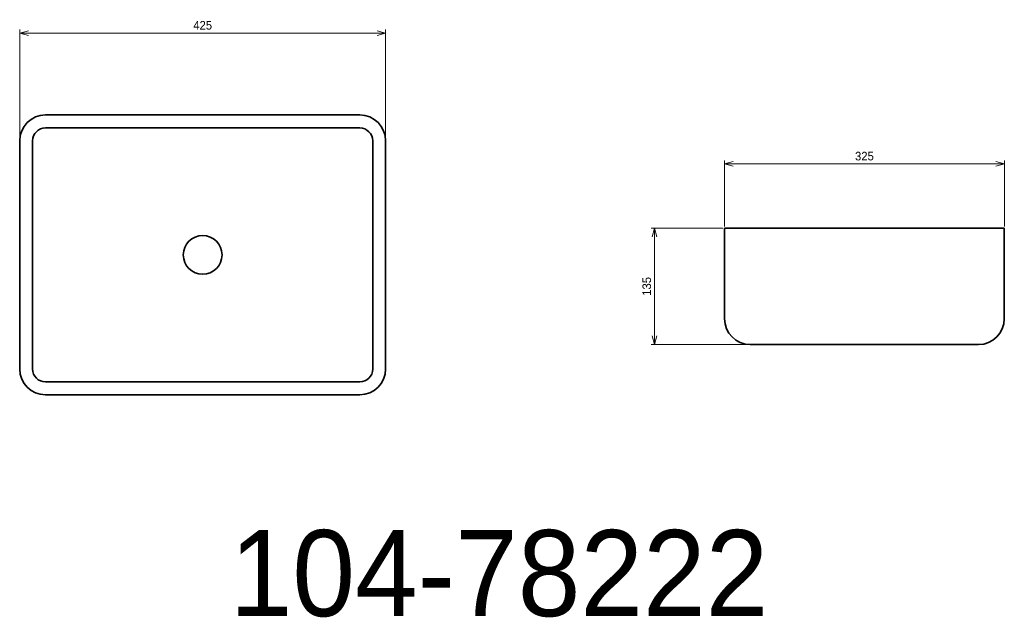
# Model space of a CAD drawing. Header units: millimetres. Extents: x 886 to 2030, y 192 to 887.
import ezdxf

# ---------------------------------------------------------------- set-up
doc = ezdxf.new("R2010")
doc.units = ezdxf.units.MM
doc.header["$LTSCALE"] = 0.3
for name, color, linetype, lineweight in [('実線', 3, 'Continuous', 35), ('寸法', 2, 'Continuous', 18), ('寸法 @ 4', 2, 'Continuous', 18), ('細線', 7, 'Continuous', 18)]:
    doc.layers.add(name, color=color, linetype=linetype, lineweight=lineweight)
doc.styles.add('MS Pゴシック', font='txt')
doc.styles.get("Standard").update_dxf_attribs({"font": 'txt.shx', "bigfont": 'bigfont.shx'})
doc.dimstyles.new('MyDim S＝1：4', dxfattribs={"dimtxt": 2.5, "dimasz": 2.5, "dimexe": 1, "dimexo": 0.5, "dimgap": 1, "dimtad": 3, "dimdsep": 46, "dimtxsty": 'MS Pゴシック', "dimblk": 'OPEN30', "dimcen": 0, "dimclrd": 256, "dimclre": 256, "dimclrt": 256, "dimazin": 2, "dimtfac": 1, "dimtmove": 0, "dimatfit": 3, "dimldrblk": 'OPEN30', "dimfxl": 1, "dimlwd": 18, "dimlwe": 18, "dimarcsym": 0})

# ---------------------------------------------------------------- blocks, each defined once
blk = doc.blocks.new('_Open30')
at = {"color": 0, "lineweight": -2}
for p, q in [((-1, 0.27), (0, 0)), ((0, 0), (-1, -0.27)), ((0, 0), (-1, 0))]:
    blk.add_line(p, q, dxfattribs=at)
blk = doc.blocks.new('*D10')
at = {"layer": 'Defpoints', "color": 0, "transparency": 16777216}
for p in [(1311.5, 871.9), (886.5, 746.8), (1311.5, 746.8)]:
    blk.add_point(p, dxfattribs=at)
at = {"layer": '寸法', "lineweight": 18, "transparency": 16777216}
for p, q in [((886.5, 748.8), (886.5, 875.9)), ((896.5, 871.9), (1301.5, 871.9)), ((1311.5, 748.8), (1311.5, 875.9))]:
    blk.add_line(p, q, dxfattribs=at)
at = {"layer": '寸法', "lineweight": 18, "transparency": 16777216, "xscale": 10, "yscale": 10, "zscale": 10, "rotation": 180}
blk.add_blockref('_Open30', (886.5, 871.9), dxfattribs=at)
at = {"layer": '寸法', "lineweight": 18, "transparency": 16777216, "xscale": 10, "yscale": 10, "zscale": 10}
blk.add_blockref('_Open30', (1311.5, 871.9), dxfattribs=at)
at = {"layer": '寸法', "transparency": 16777216, "insert": (1099, 880.9), "char_height": 10, "attachment_point": 5, "style": 'MS Pゴシック'}
blk.add_mtext('425', dxfattribs=at)
blk = doc.blocks.new('*D11')
at = {"layer": 'Defpoints', "color": 0, "transparency": 16777216}
for p in [(1705.1, 645.3), (1623.8, 510.3), (1735.1, 510.3)]:
    blk.add_point(p, dxfattribs=at)
at = {"layer": '寸法', "lineweight": 18, "transparency": 16777216}
for p, q in [((1703.1, 645.3), (1619.8, 645.3)), ((1623.8, 635.3), (1623.8, 520.3)), ((1733.1, 510.3), (1619.8, 510.3))]:
    blk.add_line(p, q, dxfattribs=at)
at = {"layer": '寸法', "lineweight": 18, "transparency": 16777216, "xscale": 10, "yscale": 10, "zscale": 10}
for p, rotation in [((1623.8, 645.3), 90), ((1623.8, 510.3), 270)]:
    blk.add_blockref('_Open30', p, dxfattribs=dict(at, rotation=rotation))
at = {"layer": '寸法', "transparency": 16777216, "insert": (1614.8, 577.8), "char_height": 10, "attachment_point": 5, "rotation": 90, "style": 'MS Pゴシック'}
blk.add_mtext('135', dxfattribs=at)
blk = doc.blocks.new('*D12')
at = {"layer": 'Defpoints', "color": 0, "transparency": 16777216}
for p in [(2030.1, 720), (1705.1, 645.3), (2030.1, 645.3)]:
    blk.add_point(p, dxfattribs=at)
at = {"layer": '寸法', "lineweight": 18, "transparency": 16777216}
for p, q in [((1705.1, 647.3), (1705.1, 724)), ((2030.1, 647.3), (2030.1, 724)), ((1715.1, 720), (2020.1, 720))]:
    blk.add_line(p, q, dxfattribs=at)
at = {"layer": '寸法', "lineweight": 18, "transparency": 16777216, "xscale": 10, "yscale": 10, "zscale": 10, "rotation": 180}
blk.add_blockref('_Open30', (1705.1, 720), dxfattribs=at)
at = {"layer": '寸法', "lineweight": 18, "transparency": 16777216, "xscale": 10, "yscale": 10, "zscale": 10}
blk.add_blockref('_Open30', (2030.1, 720), dxfattribs=at)
at = {"layer": '寸法', "transparency": 16777216, "insert": (1867.6, 729), "char_height": 10, "attachment_point": 5, "style": 'MS Pゴシック'}
blk.add_mtext('325', dxfattribs=at)

msp = doc.modelspace()

# ---------------------------------------------------------------- linework, layer by layer
at = {"layer": '実線'}
for p, q in [((1705.063, 645.25), (1705.063, 540.25)), ((2030.063, 645.25), (1705.063, 645.25)), ((2030.063, 540.25), (2030.063, 645.25)), ((1735.063, 510.25), (2000.063, 510.25))]:
    msp.add_line(p, q, dxfattribs=at)
for points in [[(916.456, 451.84), (1281.456, 451.84, 0.41421356), (1311.456, 481.84), (1311.456, 746.84, 0.41421356), (1281.456, 776.84), (916.456, 776.84, 0.41421356), (886.456, 746.84), (886.456, 481.84, 0.41421356)], [(916.456, 466.84), (1281.456, 466.84, 0.41421356), (1296.456, 481.84), (1296.456, 746.84, 0.41421356), (1281.456, 761.84), (916.456, 761.84, 0.41421356), (901.456, 746.84), (901.456, 481.84, 0.41421356)]]:
    msp.add_lwpolyline(points, format="xyb", close=True, dxfattribs=at)
msp.add_circle((1098.956, 614.34), 22.5, dxfattribs=at)
for centre, start, end in [((1735.063, 540.25), 180, 270), ((2000.063, 540.25), 270, 0)]:
    msp.add_arc(centre, 30, start, end, dxfattribs=at)

# ---------------------------------------------------------------- texts
at = {"layer": '細線', "insert": (1443.201, 244.122), "char_height": 100, "width": 1365.42328, "attachment_point": 5}
msp.add_mtext('{\\fMS PMincho|b0|i0|c128|p18;104-78222}', dxfattribs=at)

# ---------------------------------------------------------------- dimensions: what is measured, and where the dimension line sits
at = {"layer": '寸法 @ 4'}
for base, p1, p2, picture, middle in [((1311.456, 871.908), (886.456, 746.84), (1311.456, 746.84), '*D10', (1098.956, 880.908)), ((2030.063, 719.988), (1705.063, 645.25), (2030.063, 645.25), '*D12', (1867.563, 728.988))]:
    dim = msp.add_linear_dim(base=base, p1=p1, p2=p2, dimstyle='MyDim S＝1：4', override={"dimscale": 4, "dimtix": 0, "dimtofl": 1, "dimtmove": 0, "dimatfit": 3}, dxfattribs=at)
    dim.commit()
    dim.dimension.update_dxf_attribs({"geometry": picture, "text_midpoint": middle})
dim = msp.add_linear_dim(base=(1623.833, 510.25), p1=(1705.063, 645.25), p2=(1735.063, 510.25), angle=90, dimstyle='MyDim S＝1：4', override={"dimscale": 4, "dimtix": 0, "dimtofl": 1, "dimtmove": 0, "dimatfit": 3}, dxfattribs=at)
dim.commit()
dim.dimension.update_dxf_attribs({"geometry": '*D11', "text_midpoint": (1614.833, 577.75)})

doc.saveas('drawing.dxf')
